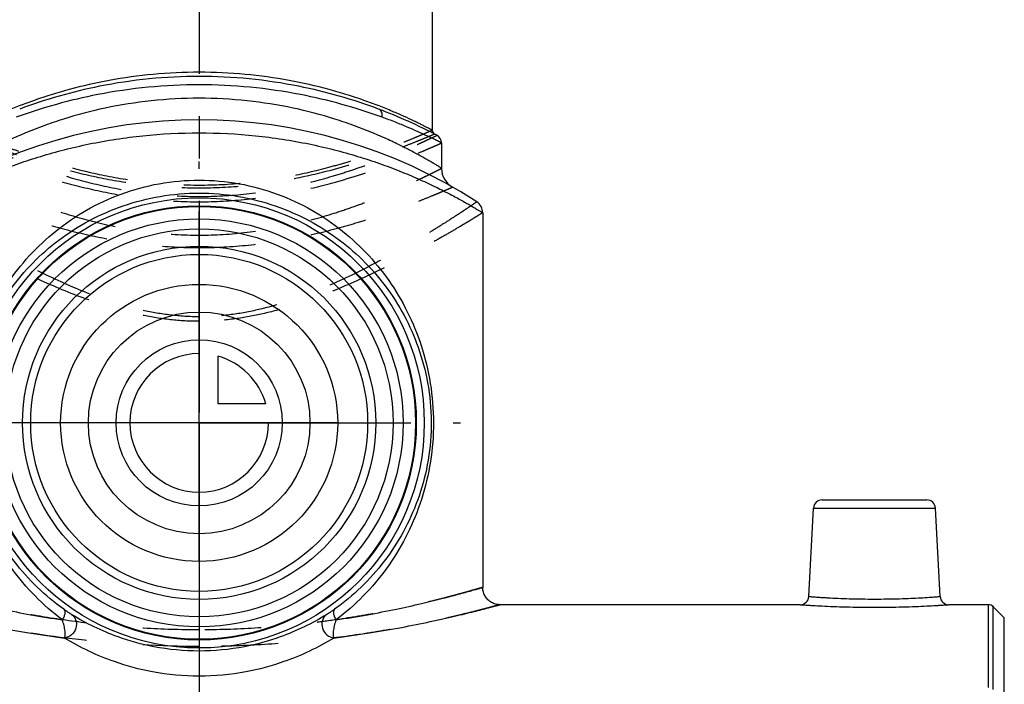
# Model space of a CAD drawing. Header units: millimetres. Extents: x 0 to 1000, y 0 to 1000.
# Tile 6 of 7: x 479 to 593, y 462 to 538. Entities that reach past the tile are written whole.
import ezdxf

# ---------------------------------------------------------------- set-up
doc = ezdxf.new("R2010")
doc.units = ezdxf.units.MM
doc.header["$LTSCALE"] = 65.185185
doc.linetypes.add('CENTER', pattern=[0.6, 0.375, -0.075, 0.075, -0.075])
doc.linetypes.add('HIDDEN', pattern=[0.2, 0.1, -0.1])
for name, color, linetype in [('ACHSEN_S', 7, 'CONTINUOUS'), ('FASEN', 7, 'CONTINUOUS'), ('FLAECHEN', 7, 'CONTINUOUS'), ('KOERPER', 7, 'CONTINUOUS'), ('KONST.EL_MIT_GEO', 7, 'CONTINUOUS'), ('KURVEN', 7, 'CONTINUOUS')]:
    doc.layers.add(name, color=color, linetype=linetype)

msp = doc.modelspace()

# ---------------------------------------------------------------- linework, layer by layer
at = {"layer": 'ACHSEN_S', "color": 40, "linetype": 'CENTER'}
msp.add_line((500, 673.8), (500, 326.98), dxfattribs=at)
at = {"layer": 'FASEN', "color": 7, "linetype": 'Continuous'}
for p, q in [((593, 469.2), (591.73, 470.47)), ((593, 459.74), (593, 469.2))]:
    msp.add_line(p, q, dxfattribs=at)
for radius in [25, 23.56]:
    msp.add_circle((500, 491.7), radius, dxfattribs=at)
at = {"layer": 'FLAECHEN', "color": 7, "linetype": 'Continuous'}
for p, q in [((528, 524.03), (528, 521.1)), ((532.75, 515.97), (532.75, 472.7))]:
    msp.add_line(p, q, dxfattribs=at)
msp.add_circle((500, 491.7), 19.46, dxfattribs=at)
at = {"layer": 'KOERPER', "color": 40, "linetype": 'CENTER'}
for q in [(500, 521.89), (469.81, 491.7), (500, 461.51), (530.19, 491.7)]:
    msp.add_line((500, 491.7), q, dxfattribs=at)
at = {"layer": 'KOERPER', "color": 7, "linetype": 'Continuous'}
for p, q in [((569.42, 470.7), (534.75, 470.7)), ((591.17, 470.7), (586.58, 470.7))]:
    msp.add_line(p, q, dxfattribs=at)
for radius in [26, 25.08]:
    msp.add_circle((500, 491.7), radius, dxfattribs=at)
at = {"layer": 'KONST.EL_MIT_GEO', "color": 7, "linetype": 'Continuous'}
for p, q in [((526.9, 588.7), (526.9, 525.52)), ((571.95, 482.8), (584.05, 482.8)), ((570.42, 471.65), (570.95, 481.85)), ((570.95, 481.85), (585.05, 481.85)), ((585.58, 471.65), (585.05, 481.85)), ((591.17, 461.12), (591.17, 470.7)), ((591.73, 460.91), (591.73, 470.47))]:
    msp.add_line(p, q, dxfattribs=at)
msp.add_lwpolyline([(534.75, 470.7), (534.72, 470.7), (534.59, 470.71), (534.47, 470.72), (534.34, 470.74), (534.22, 470.77), (534.1, 470.81), (533.98, 470.85), (533.87, 470.91), (533.75, 470.97), (533.65, 471.03), (533.54, 471.1), (533.45, 471.18), (533.35, 471.27), (533.26, 471.36), (533.18, 471.46), (533.11, 471.56), (533.04, 471.67), (532.98, 471.78), (532.92, 471.89), (532.87, 472.01), (532.83, 472.13), (532.8, 472.25), (532.78, 472.37), (532.76, 472.5), (532.75, 472.62), (532.75, 472.7)], dxfattribs=at)
for radius in [22.4, 20.4]:
    msp.add_circle((500, 491.7), radius, dxfattribs=at)
for centre, radius, start, end in [((500, 472.7), 59, 62.2563, 69.4288), ((500, 467.7), 59, 57.0793, 122.9207), ((527.4, 525.52), 0.5, 180.0003, 242.5808), ((527, 524.03), 1, 359.9998, 62.2559), ((530.5, 521.1), 2.5, 180, 240.2686), ((531.25, 515.97), 1.5, 0, 57.0792), ((571.95, 481.8), 1, 90, 177), ((584.05, 481.8), 1, 3, 90), ((569.42, 471.7), 1, 269.9992, 357.0001), ((586.58, 471.7), 1, 182.9999, 270.0008), ((591.17, 469.9), 0.8, 45, 90)]:
    msp.add_arc(centre, radius, start, end, dxfattribs=at)
for points, knots in [([(526.9, 525.52), (526.9, 525.52), (526.88, 525.52), (526.86, 525.54), (526.82, 525.56), (526.76, 525.59), (526.69, 525.63), (526.55, 525.7), (526.35, 525.8), (526.05, 525.95), (525.7, 526.14), (525.28, 526.34), (524.6, 526.67), (523.62, 527.13), (522.27, 527.71), (520.72, 528.34), (518.98, 528.98), (517.06, 529.62), (514.2, 530.45), (510.28, 531.34), (505.26, 532.04), (500, 532.28), (494.74, 532.04), (489.72, 531.34), (485.8, 530.45), (482.94, 529.62), (481.02, 528.98), (479.28, 528.34), (477.73, 527.71), (476.38, 527.13), (475.4, 526.67), (474.72, 526.34), (474.3, 526.14), (473.95, 525.95), (473.65, 525.8), (473.45, 525.7), (473.31, 525.63), (473.24, 525.59), (473.18, 525.56), (473.14, 525.54), (473.12, 525.52), (473.1, 525.52), (473.1, 525.52)], [0, 0, 0, 0, 0.000169, 0.000675, 0.001518, 0.002694, 0.004204, 0.006045, 0.010701, 0.016634, 0.023805, 0.032172, 0.04169, 0.063987, 0.090309, 0.120285, 0.153567, 0.189828, 0.228763, 0.313411, 0.404881, 0.5, 0.59512, 0.686589, 0.771237, 0.810172, 0.846433, 0.879715, 0.909691, 0.936013, 0.95831, 0.967828, 0.976195, 0.983366, 0.989299, 0.993955, 0.995796, 0.997306, 0.998482, 0.999325, 0.999831, 1, 1, 1, 1]), ([(500, 531.72), (496.14, 531.72), (489.07, 531.01), (482.26, 529.06), (479.27, 527.94)], [0, 0, 0, 0, 0.546968, 1, 1, 1, 1]), ([(520.73, 527.94), (517.74, 529.06), (510.93, 531.01), (503.86, 531.72), (500, 531.72)], [0, 0, 0, 0, 0.453032, 1, 1, 1, 1]), ([(500, 530.75), (496.08, 530.75), (488.88, 530.05), (481.93, 528.11), (478.87, 527)], [0, 0, 0, 0, 0.546145, 1, 1, 1, 1]), ([(521.13, 527), (518.07, 528.11), (511.12, 530.05), (503.92, 530.75), (500, 530.75)], [0, 0, 0, 0, 0.453855, 1, 1, 1, 1]), ([(500, 529.2), (498.14, 529.2), (494.5, 529), (489.26, 528.16), (485.18, 527.09), (482.22, 526.09), (480.23, 525.32), (478.42, 524.54), (476.82, 523.79), (475.61, 523.17), (474.76, 522.71), (474.2, 522.4), (473.7, 522.12), (473.26, 521.87), (472.89, 521.65), (472.58, 521.46), (472.36, 521.33), (472.22, 521.24), (472.15, 521.19), (472.09, 521.16), (472.04, 521.13), (472.02, 521.11), (472, 521.11), (472, 521.1)], [0, 0, 0, 0, 0.188745, 0.370246, 0.538415, 0.615964, 0.688389, 0.755109, 0.815481, 0.868781, 0.892529, 0.914196, 0.933673, 0.950845, 0.965604, 0.977844, 0.987473, 0.991283, 0.994412, 0.996852, 0.9986, 0.99965, 1, 1, 1, 1]), ([(528, 521.1), (528, 521.11), (527.98, 521.11), (527.96, 521.13), (527.91, 521.16), (527.85, 521.19), (527.78, 521.24), (527.64, 521.33), (527.42, 521.46), (527.11, 521.65), (526.74, 521.87), (526.3, 522.12), (525.8, 522.4), (525.24, 522.71), (524.39, 523.17), (523.18, 523.79), (521.58, 524.54), (519.77, 525.32), (517.78, 526.09), (514.82, 527.09), (510.74, 528.16), (505.5, 529), (501.86, 529.2), (500, 529.2)], [0, 0, 0, 0, 0.00035, 0.0014, 0.003148, 0.005588, 0.008717, 0.012527, 0.022156, 0.034396, 0.049155, 0.066327, 0.085804, 0.107471, 0.131219, 0.184519, 0.244891, 0.311611, 0.384036, 0.461585, 0.629754, 0.811255, 1, 1, 1, 1]), ([(521.13, 527), (521.15, 527.1), (521.16, 527.31), (521.09, 527.59), (520.95, 527.81), (520.81, 527.91), (520.73, 527.94)], [0, 0, 0, 0, 0.283377, 0.544674, 0.780928, 1, 1, 1, 1]), ([(528, 524.03), (528, 524.03), (527.99, 524.04), (527.97, 524.05), (527.93, 524.07), (527.88, 524.09), (527.82, 524.13), (527.7, 524.18), (527.52, 524.27), (527.27, 524.4), (526.96, 524.55), (526.6, 524.72), (526.01, 525), (525.15, 525.39), (523.98, 525.9), (522.62, 526.45), (521.65, 526.82), (521.13, 527)], [0, 0, 0, 0, 0.001079, 0.004309, 0.009684, 0.017196, 0.026841, 0.038601, 0.068398, 0.10643, 0.152502, 0.206389, 0.267848, 0.412429, 0.584072, 0.780636, 1, 1, 1, 1]), ([(467.25, 515.97), (467.25, 515.97), (467.26, 515.97), (467.27, 515.98), (467.3, 516), (467.35, 516.03), (467.42, 516.07), (467.51, 516.13), (467.67, 516.23), (467.93, 516.38), (468.29, 516.59), (468.72, 516.85), (469.23, 517.14), (469.82, 517.47), (470.47, 517.83), (471.47, 518.35), (472.88, 519.06), (474.76, 519.93), (476.87, 520.81), (479.2, 521.69), (481.74, 522.52), (484.46, 523.28), (488.37, 524.18), (493.57, 524.98), (497.83, 525.2), (500, 525.2)], [0, 0, 0, 0, 0.00035, 0.000787, 0.001398, 0.003142, 0.005578, 0.008701, 0.012503, 0.022113, 0.034329, 0.049056, 0.066191, 0.085625, 0.107246, 0.130944, 0.184141, 0.244421, 0.311073, 0.383464, 0.461017, 0.543172, 0.629345, 0.811042, 1, 1, 1, 1]), ([(500, 525.2), (502.17, 525.2), (506.43, 524.98), (511.63, 524.18), (515.54, 523.28), (518.26, 522.52), (520.8, 521.69), (523.13, 520.81), (525.24, 519.93), (527.12, 519.06), (528.53, 518.35), (529.53, 517.83), (530.18, 517.47), (530.77, 517.14), (531.28, 516.85), (531.71, 516.59), (532.07, 516.38), (532.33, 516.23), (532.49, 516.13), (532.58, 516.07), (532.65, 516.03), (532.7, 516), (532.73, 515.98), (532.74, 515.97), (532.75, 515.97), (532.75, 515.97)], [0, 0, 0, 0, 0.188958, 0.370656, 0.456829, 0.538983, 0.616536, 0.688927, 0.755579, 0.815859, 0.869056, 0.892754, 0.914375, 0.933809, 0.950944, 0.965671, 0.977887, 0.987497, 0.991299, 0.994422, 0.996858, 0.998602, 0.999213, 0.99965, 1, 1, 1, 1]), ([(484.21, 468.95), (483.08, 469.79), (480.98, 471.63), (477.38, 475.9), (474.02, 482.37), (472.47, 491.18), (473.71, 500.05), (476.85, 506.66), (480.31, 511.06), (483.39, 513.95), (486.95, 516.39), (490.98, 518.26), (495.38, 519.46), (498.45, 519.74), (500, 519.74)], [0, 0, 0, 0, 0.060622, 0.120333, 0.240862, 0.370325, 0.500839, 0.622032, 0.681664, 0.742001, 0.803822, 0.867567, 0.933187, 1, 1, 1, 1]), ([(500, 519.74), (501.55, 519.74), (504.62, 519.46), (509.02, 518.26), (513.05, 516.39), (516.61, 513.95), (519.69, 511.06), (523.15, 506.66), (526.29, 500.05), (527.53, 491.18), (525.98, 482.37), (522.62, 475.9), (519.02, 471.63), (516.92, 469.79), (515.79, 468.95)], [0, 0, 0, 0, 0.066813, 0.132433, 0.196178, 0.257999, 0.318336, 0.377968, 0.499162, 0.629675, 0.759138, 0.879667, 0.939378, 1, 1, 1, 1]), ([(484.37, 470.17), (482.2, 471.71), (478.3, 475.48), (475.01, 481.5), (473.52, 486.9), (473.08, 491.3), (473.39, 495.74), (474.73, 501.21), (477.86, 507.33), (482.64, 512.2), (487.26, 515.16), (491.21, 516.89), (495.5, 517.99), (498.49, 518.24), (500, 518.24)], [0, 0, 0, 0, 0.119423, 0.239048, 0.302637, 0.36949, 0.436708, 0.500925, 0.621087, 0.740158, 0.802093, 0.866226, 0.932455, 1, 1, 1, 1]), ([(500, 518.24), (501.51, 518.24), (504.5, 517.99), (508.79, 516.89), (512.74, 515.16), (517.36, 512.2), (522.14, 507.33), (525.27, 501.21), (526.61, 495.74), (526.92, 491.3), (526.48, 486.9), (524.99, 481.5), (521.7, 475.48), (517.8, 471.71), (515.63, 470.17)], [0, 0, 0, 0, 0.067545, 0.133774, 0.197907, 0.259842, 0.378914, 0.499076, 0.563292, 0.630511, 0.697363, 0.760951, 0.880577, 1, 1, 1, 1]), ([(467.25, 472.7), (467.25, 472.7), (467.28, 472.69), (467.29, 472.69), (467.35, 472.67), (467.43, 472.65), (467.56, 472.61), (467.72, 472.56), (467.92, 472.5), (468.16, 472.44), (468.55, 472.33), (469.12, 472.16), (469.91, 471.95), (470.83, 471.7), (471.88, 471.43), (473.05, 471.13), (474.84, 470.71), (477.35, 470.15), (480.65, 469.51), (482.98, 469.13), (484.21, 468.95)], [0, 0, 0, 0, 0.001108, 0.002493, 0.00443, 0.009958, 0.017686, 0.027598, 0.039677, 0.053904, 0.070254, 0.109213, 0.156307, 0.21125, 0.273721, 0.343377, 0.419854, 0.591743, 0.786234, 1, 1, 1, 1]), ([(515.79, 468.95), (517.02, 469.13), (519.35, 469.51), (522.65, 470.15), (525.55, 470.79), (527.69, 471.32), (529.17, 471.7), (530.09, 471.95), (530.88, 472.16), (531.53, 472.35), (531.98, 472.48), (532.28, 472.56), (532.44, 472.61), (532.57, 472.65), (532.66, 472.67), (532.72, 472.69), (532.74, 472.7), (532.75, 472.7)], [0, 0, 0, 0, 0.213771, 0.408267, 0.580161, 0.726291, 0.788759, 0.843698, 0.89079, 0.929748, 0.960323, 0.972403, 0.982314, 0.990041, 0.995571, 0.998892, 1, 1, 1, 1]), ([(570.42, 471.65), (570.43, 471.64), (570.46, 471.65), (570.5, 471.64), (570.6, 471.63), (570.76, 471.62), (571.01, 471.6), (571.33, 471.58), (571.71, 471.55), (572.15, 471.53), (572.85, 471.49), (573.84, 471.44), (575.13, 471.39), (576.54, 471.36), (578, 471.35), (579.46, 471.36), (580.87, 471.39), (582.16, 471.44), (583.3, 471.49), (584.12, 471.54), (584.67, 471.58), (584.99, 471.6), (585.24, 471.62), (585.4, 471.63), (585.5, 471.64), (585.54, 471.65), (585.57, 471.64), (585.58, 471.65)], [0, 0, 0, 0, 0.00241, 0.005415, 0.009614, 0.021541, 0.038077, 0.059059, 0.084282, 0.113505, 0.146444, 0.222184, 0.308611, 0.40242, 0.5, 0.597581, 0.69139, 0.777817, 0.853556, 0.915718, 0.940941, 0.961923, 0.978459, 0.990386, 0.994585, 0.99759, 1, 1, 1, 1]), ([(465.25, 470.7), (465.25, 470.7), (465.26, 470.69), (465.27, 470.7), (465.3, 470.69), (465.34, 470.68), (465.39, 470.66), (465.47, 470.64), (465.6, 470.6), (465.79, 470.55), (466.02, 470.49), (466.3, 470.42), (466.61, 470.34), (466.96, 470.24), (467.51, 470.1), (468.3, 469.9), (469.35, 469.64), (470.54, 469.36), (471.88, 469.05), (473.34, 468.73), (474.93, 468.4), (477.27, 467.95), (480.45, 467.4), (483.07, 467.03), (484.44, 466.85)], [0, 0, 0, 0, 0.000281, 0.001123, 0.002528, 0.004493, 0.007019, 0.010103, 0.01794, 0.02799, 0.040233, 0.054646, 0.071203, 0.089871, 0.110618, 0.1582, 0.213624, 0.276531, 0.346539, 0.423242, 0.506224, 0.595057, 0.788512, 1, 1, 1, 1]), ([(484.37, 470.17), (484.49, 470.07), (484.51, 469.72), (484.39, 469.33), (484.28, 469.08), (484.21, 468.95)], [0, 0, 0, 0, 0.371179, 0.659168, 1, 1, 1, 1]), ([(485.27, 469.56), (485.13, 469.64), (484.83, 469.84), (484.53, 470.05), (484.37, 470.17)], [0, 0, 0, 0, 0.434984, 1, 1, 1, 1]), ([(515.63, 470.17), (515.47, 470.05), (515.17, 469.84), (514.87, 469.64), (514.73, 469.56)], [0, 0, 0, 0, 0.565016, 1, 1, 1, 1]), ([(515.63, 470.17), (515.51, 470.07), (515.49, 469.72), (515.61, 469.33), (515.72, 469.08), (515.79, 468.95)], [0, 0, 0, 0, 0.371183, 0.659169, 1, 1, 1, 1]), ([(515.56, 466.85), (516.93, 467.03), (519.55, 467.4), (523.26, 468.04), (526.09, 468.61), (528.12, 469.05), (529.46, 469.36), (530.65, 469.64), (531.7, 469.9), (532.6, 470.13), (533.35, 470.32), (533.87, 470.46), (534.21, 470.55), (534.4, 470.6), (534.55, 470.64), (534.65, 470.68), (534.71, 470.69), (534.74, 470.7), (534.75, 470.7)], [0, 0, 0, 0, 0.211488, 0.404949, 0.576766, 0.65347, 0.723476, 0.786381, 0.841802, 0.88938, 0.928795, 0.959764, 0.972007, 0.982057, 0.989895, 0.995504, 0.998875, 1, 1, 1, 1]), ([(569.42, 470.7), (569.43, 470.7), (569.49, 470.69), (569.61, 470.69), (569.82, 470.67), (570.1, 470.66), (570.46, 470.63), (571.08, 470.6), (572.02, 470.55), (573.3, 470.49), (575.32, 470.43), (578, 470.39), (580.68, 470.43), (582.7, 470.49), (583.98, 470.55), (584.92, 470.6), (585.54, 470.63), (585.9, 470.66), (586.18, 470.67), (586.39, 470.69), (586.51, 470.69), (586.57, 470.7), (586.58, 470.7)], [0, 0, 0, 0, 0.002428, 0.009686, 0.021698, 0.038341, 0.059441, 0.084784, 0.14714, 0.222945, 0.309264, 0.5, 0.690737, 0.777055, 0.85286, 0.915216, 0.940559, 0.96166, 0.978302, 0.990314, 0.997572, 1, 1, 1, 1]), ([(484.44, 466.85), (484.47, 466.89), (484.51, 466.99), (484.54, 467.26), (484.51, 467.69), (484.4, 468.29), (484.28, 468.72), (484.21, 468.95)], [0, 0, 0, 0, 0.063077, 0.147201, 0.37545, 0.667223, 1, 1, 1, 1]), ([(485.27, 469.56), (485.39, 469.48), (485.59, 469.28), (485.86, 468.74), (485.84, 467.95), (485.32, 467.15), (484.73, 466.88), (484.44, 466.86)], [0, 0, 0, 0, 0.118477, 0.239687, 0.491034, 0.750257, 1, 1, 1, 1]), ([(500, 465.35), (498.25, 465.35), (495.06, 465.65), (490.06, 467.02), (486.96, 468.52), (485.27, 469.56)], [0, 0, 0, 0, 0.33903, 0.616464, 1, 1, 1, 1]), ([(514.73, 469.56), (513.04, 468.52), (509.94, 467.02), (504.94, 465.65), (501.75, 465.35), (500, 465.35)], [0, 0, 0, 0, 0.383536, 0.66097, 1, 1, 1, 1]), ([(514.73, 469.56), (514.61, 469.48), (514.41, 469.28), (514.14, 468.74), (514.16, 467.95), (514.68, 467.15), (515.27, 466.88), (515.56, 466.86)], [0, 0, 0, 0, 0.118477, 0.239688, 0.491034, 0.750254, 1, 1, 1, 1]), ([(515.79, 468.95), (515.72, 468.72), (515.6, 468.29), (515.49, 467.69), (515.46, 467.26), (515.49, 466.99), (515.53, 466.89), (515.56, 466.85)], [0, 0, 0, 0, 0.332776, 0.62455, 0.852799, 0.936922, 1, 1, 1, 1]), ([(500, 462.45), (498.19, 462.45), (494.86, 462.76), (489.58, 464.17), (486.26, 465.75), (484.44, 466.85)], [0, 0, 0, 0, 0.331419, 0.609182, 1, 1, 1, 1]), ([(515.56, 466.85), (513.74, 465.75), (510.42, 464.17), (505.14, 462.76), (501.81, 462.45), (500, 462.45)], [0, 0, 0, 0, 0.390818, 0.668581, 1, 1, 1, 1])]:
    msp.add_open_spline(points, degree=3, knots=knots, dxfattribs=at)
at = {"layer": 'KONST.EL_MIT_GEO', "color": 8, "linetype": 'HIDDEN'}
for points, knots in [([(473.1, 525.52), (473.1, 525.51), (473.12, 525.51), (473.14, 525.5), (473.18, 525.48), (473.24, 525.45), (473.31, 525.42), (473.45, 525.36), (473.65, 525.27), (473.95, 525.14), (474.3, 524.99), (474.72, 524.81), (475.4, 524.52), (476.39, 524.12), (477.74, 523.59), (479.29, 523.02), (481.04, 522.41), (482.97, 521.8), (485.83, 520.99), (489.74, 520.08), (494.75, 519.34), (500, 519.08), (505.25, 519.34), (510.26, 520.08), (514.17, 520.99), (517.03, 521.8), (518.96, 522.41), (520.71, 523.02), (522.26, 523.59), (523.61, 524.12), (524.6, 524.52), (525.28, 524.81), (525.7, 524.99), (526.05, 525.14), (526.35, 525.27), (526.55, 525.36), (526.69, 525.42), (526.76, 525.45), (526.82, 525.48), (526.86, 525.5), (526.88, 525.51), (526.9, 525.51), (526.9, 525.52)], [0, 0, 0, 0, 0.000164, 0.000655, 0.001473, 0.002616, 0.004083, 0.005872, 0.010406, 0.016194, 0.023208, 0.031415, 0.040776, 0.062799, 0.088936, 0.118832, 0.152135, 0.188501, 0.227596, 0.312637, 0.404499, 0.5, 0.595501, 0.687363, 0.772404, 0.811499, 0.847865, 0.881168, 0.911064, 0.937201, 0.959224, 0.968585, 0.976792, 0.983806, 0.989594, 0.994128, 0.995917, 0.997384, 0.998527, 0.999345, 0.999836, 1, 1, 1, 1]), ([(472.53, 524.92), (472.55, 524.91), (472.57, 524.9), (472.62, 524.88), (472.7, 524.83), (472.86, 524.76), (473.09, 524.65), (473.39, 524.51), (473.75, 524.34), (474.17, 524.14), (474.86, 523.83), (475.86, 523.39), (477.23, 522.81), (478.8, 522.17), (480.58, 521.51), (482.54, 520.83), (485.46, 519.91), (489.45, 518.89), (494.59, 518.05), (498.17, 517.85), (500, 517.85)], [0, 0, 0, 0, 0.001305, 0.002932, 0.005208, 0.011694, 0.020725, 0.032258, 0.046235, 0.062593, 0.081258, 0.125187, 0.177351, 0.237047, 0.303574, 0.37625, 0.454412, 0.62455, 0.808542, 1, 1, 1, 1]), ([(472.83, 525.07), (472.83, 525.07), (472.84, 525.06), (472.87, 525.06), (472.91, 525.04), (473, 525), (473.16, 524.93), (473.39, 524.83), (473.69, 524.71), (474.05, 524.55), (474.48, 524.38), (475.17, 524.1), (476.17, 523.7), (477.54, 523.18), (479.11, 522.62), (480.88, 522.03), (482.83, 521.43), (485.72, 520.63), (489.67, 519.74), (494.71, 519.02), (500, 518.76), (505.29, 519.02), (510.33, 519.74), (514.28, 520.63), (517.17, 521.43), (519.12, 522.03), (520.89, 522.62), (522.46, 523.18), (523.83, 523.7), (524.83, 524.1), (525.52, 524.38), (525.95, 524.55), (526.31, 524.71), (526.61, 524.83), (526.84, 524.93), (527, 525), (527.09, 525.04), (527.13, 525.06), (527.16, 525.06), (527.17, 525.07), (527.17, 525.07)], [0, 0, 0, 0, 0.000165, 0.000657, 0.001477, 0.002624, 0.00589, 0.010438, 0.016244, 0.023278, 0.031506, 0.04089, 0.062961, 0.089144, 0.119081, 0.152416, 0.188802, 0.227903, 0.312906, 0.40466, 0.5, 0.595341, 0.687094, 0.772097, 0.811198, 0.847584, 0.880919, 0.910856, 0.93704, 0.959111, 0.968495, 0.976722, 0.983756, 0.989562, 0.99411, 0.997376, 0.998523, 0.999343, 0.999835, 1, 1, 1, 1]), ([(500, 517.85), (501.83, 517.85), (505.41, 518.05), (510.55, 518.89), (514.54, 519.91), (517.46, 520.83), (519.42, 521.51), (521.2, 522.17), (522.77, 522.81), (524.14, 523.39), (525.14, 523.83), (525.83, 524.14), (526.25, 524.34), (526.61, 524.51), (526.91, 524.65), (527.14, 524.76), (527.3, 524.83), (527.38, 524.88), (527.43, 524.9), (527.45, 524.91), (527.47, 524.92)], [0, 0, 0, 0, 0.191458, 0.37545, 0.545588, 0.62375, 0.696426, 0.762953, 0.822649, 0.874813, 0.918742, 0.937407, 0.953765, 0.967742, 0.979275, 0.988306, 0.994792, 0.997068, 0.998695, 1, 1, 1, 1]), ([(472, 524.03), (472, 524.03), (472.02, 524.03), (472.04, 524.01), (472.08, 523.99), (472.14, 523.97), (472.22, 523.93), (472.36, 523.87), (472.57, 523.77), (472.88, 523.64), (473.25, 523.48), (473.69, 523.29), (474.4, 522.99), (475.43, 522.56), (476.83, 522), (478.45, 521.39), (480.27, 520.74), (482.27, 520.09), (485.25, 519.22), (489.32, 518.24), (494.53, 517.44), (498.15, 517.24), (500, 517.24)], [0, 0, 0, 0, 0.000329, 0.001313, 0.002951, 0.005241, 0.008181, 0.011766, 0.020851, 0.03245, 0.046503, 0.062944, 0.081696, 0.125809, 0.17815, 0.238003, 0.304654, 0.37741, 0.455599, 0.6256, 0.809172, 1, 1, 1, 1]), ([(500, 517.24), (501.85, 517.24), (505.47, 517.44), (510.68, 518.24), (514.75, 519.22), (517.73, 520.09), (519.73, 520.74), (521.55, 521.39), (523.17, 522), (524.57, 522.56), (525.6, 522.99), (526.31, 523.29), (526.75, 523.48), (527.12, 523.64), (527.43, 523.77), (527.64, 523.87), (527.78, 523.93), (527.86, 523.97), (527.92, 523.99), (527.96, 524.01), (527.98, 524.03), (528, 524.03), (528, 524.03)], [0, 0, 0, 0, 0.190828, 0.3744, 0.544401, 0.62259, 0.695346, 0.761997, 0.82185, 0.874191, 0.918304, 0.937056, 0.953497, 0.96755, 0.979149, 0.988234, 0.991819, 0.994759, 0.997049, 0.998687, 0.999671, 1, 1, 1, 1]), ([(472, 521.1), (472, 521.1), (472.02, 521.1), (472.04, 521.08), (472.08, 521.06), (472.15, 521.03), (472.22, 520.99), (472.36, 520.92), (472.58, 520.81), (472.89, 520.65), (473.26, 520.47), (473.7, 520.25), (474.41, 519.91), (475.44, 519.42), (476.84, 518.78), (478.46, 518.09), (480.27, 517.36), (482.26, 516.63), (485.23, 515.63), (489.29, 514.52), (494.51, 513.61), (498.15, 513.38), (500, 513.38)], [0, 0, 0, 0, 0.000336, 0.001343, 0.003019, 0.005361, 0.008367, 0.012031, 0.02131, 0.033142, 0.04746, 0.064184, 0.08323, 0.127912, 0.180741, 0.240945, 0.307777, 0.380533, 0.458552, 0.627796, 0.810304, 1, 1, 1, 1]), ([(500, 513.38), (501.85, 513.38), (505.49, 513.61), (510.71, 514.52), (514.77, 515.63), (517.74, 516.63), (519.73, 517.36), (521.54, 518.09), (523.16, 518.78), (524.56, 519.42), (525.59, 519.91), (526.3, 520.25), (526.74, 520.47), (527.11, 520.65), (527.42, 520.81), (527.64, 520.92), (527.78, 520.99), (527.85, 521.03), (527.92, 521.06), (527.96, 521.08), (527.98, 521.1), (528, 521.1), (528, 521.1)], [0, 0, 0, 0, 0.189696, 0.372204, 0.541448, 0.619467, 0.692223, 0.759055, 0.819259, 0.872088, 0.91677, 0.935815, 0.95254, 0.966858, 0.97869, 0.987969, 0.991633, 0.994639, 0.996981, 0.998657, 0.999664, 1, 1, 1, 1]), ([(470.74, 518.93), (470.74, 518.93), (470.76, 518.92), (470.78, 518.92), (470.83, 518.89), (470.9, 518.87), (470.98, 518.83), (471.13, 518.76), (471.36, 518.66), (471.7, 518.52), (472.1, 518.35), (472.57, 518.15), (473.33, 517.84), (474.43, 517.39), (475.93, 516.81), (477.64, 516.18), (479.55, 515.52), (481.65, 514.85), (484.76, 513.96), (488.97, 512.96), (494.36, 512.14), (498.1, 511.94), (500, 511.94)], [0, 0, 0, 0, 0.000341, 0.001363, 0.003062, 0.005438, 0.008487, 0.012202, 0.021605, 0.03359, 0.04808, 0.064993, 0.084235, 0.129316, 0.18252, 0.243045, 0.310123, 0.383031, 0.46109, 0.630026, 0.81164, 1, 1, 1, 1]), ([(500, 511.94), (501.9, 511.94), (505.64, 512.14), (511.03, 512.96), (515.24, 513.96), (518.35, 514.85), (520.45, 515.52), (522.36, 516.18), (524.07, 516.81), (525.57, 517.39), (526.67, 517.84), (527.43, 518.15), (527.9, 518.35), (528.3, 518.52), (528.64, 518.66), (528.87, 518.76), (529.02, 518.83), (529.1, 518.87), (529.17, 518.89), (529.22, 518.92), (529.24, 518.92), (529.26, 518.93), (529.26, 518.93)], [0, 0, 0, 0, 0.18836, 0.369974, 0.53891, 0.616969, 0.689877, 0.756955, 0.81748, 0.870684, 0.915765, 0.935007, 0.95192, 0.96641, 0.978395, 0.987798, 0.991513, 0.994562, 0.996938, 0.998637, 0.999659, 1, 1, 1, 1]), ([(500, 503.95), (498.9, 503.95), (496.71, 504.09), (492.47, 504.83), (487.53, 506.41), (482.98, 508.44), (479.64, 510.14), (477.39, 511.36), (475.34, 512.53), (473.5, 513.63), (471.89, 514.62), (470.71, 515.38), (469.9, 515.91), (469.39, 516.24), (468.96, 516.53), (468.6, 516.77), (468.35, 516.94), (468.19, 517.05), (468.1, 517.11), (468.03, 517.16), (467.98, 517.19), (467.95, 517.21), (467.94, 517.23), (467.93, 517.23)], [0, 0, 0, 0, 0.093863, 0.186767, 0.366488, 0.53426, 0.61219, 0.685281, 0.752812, 0.813996, 0.867982, 0.913878, 0.933509, 0.950785, 0.965601, 0.977866, 0.987496, 0.991302, 0.994426, 0.996861, 0.998603, 0.99965, 1, 1, 1, 1]), ([(532.07, 517.23), (532.06, 517.23), (532.05, 517.21), (532.02, 517.19), (531.97, 517.16), (531.9, 517.11), (531.81, 517.05), (531.65, 516.94), (531.4, 516.77), (531.04, 516.53), (530.61, 516.24), (530.1, 515.91), (529.29, 515.38), (528.11, 514.62), (526.5, 513.63), (524.66, 512.53), (522.61, 511.36), (520.36, 510.14), (517.02, 508.44), (512.47, 506.41), (507.53, 504.83), (503.29, 504.09), (501.1, 503.95), (500, 503.95)], [0, 0, 0, 0, 0.00035, 0.001397, 0.003139, 0.005574, 0.008698, 0.012504, 0.022134, 0.034399, 0.049215, 0.066491, 0.086122, 0.132018, 0.186004, 0.247188, 0.314719, 0.38781, 0.46574, 0.633512, 0.813234, 0.906137, 1, 1, 1, 1]), ([(500, 503.43), (498.89, 503.43), (496.69, 503.56), (493.44, 504.08), (490.32, 504.87), (486.41, 506.14), (482.75, 507.65), (479.34, 509.25), (477.03, 510.41), (474.91, 511.52), (473.02, 512.56), (471.36, 513.5), (470.14, 514.22), (469.29, 514.72), (468.77, 515.04), (468.32, 515.31), (467.95, 515.54), (467.69, 515.7), (467.52, 515.8), (467.43, 515.86), (467.35, 515.9), (467.3, 515.94), (467.27, 515.96), (467.25, 515.96), (467.25, 515.97)], [0, 0, 0, 0, 0.093642, 0.186363, 0.277371, 0.365996, 0.53371, 0.611641, 0.684749, 0.752315, 0.813552, 0.867611, 0.913597, 0.933277, 0.950602, 0.965467, 0.977775, 0.987443, 0.991264, 0.994401, 0.996847, 0.998597, 0.999649, 1, 1, 1, 1]), ([(532.75, 515.97), (532.75, 515.96), (532.73, 515.96), (532.7, 515.94), (532.65, 515.9), (532.57, 515.86), (532.48, 515.8), (532.31, 515.7), (532.05, 515.54), (531.68, 515.31), (531.23, 515.04), (530.71, 514.72), (529.86, 514.22), (528.64, 513.5), (526.98, 512.56), (525.09, 511.52), (522.97, 510.41), (520.66, 509.25), (517.25, 507.65), (513.59, 506.14), (509.68, 504.87), (506.56, 504.08), (503.31, 503.56), (501.11, 503.43), (500, 503.43)], [0, 0, 0, 0, 0.000351, 0.001403, 0.003153, 0.005599, 0.008736, 0.012557, 0.022225, 0.034533, 0.049398, 0.066723, 0.086403, 0.132389, 0.186448, 0.247685, 0.315251, 0.388359, 0.466291, 0.634004, 0.722629, 0.813637, 0.906358, 1, 1, 1, 1]), ([(500, 467.79), (497.86, 467.79), (493.66, 467.92), (487.58, 468.46), (482.8, 469.14), (479.28, 469.77), (476.92, 470.25), (474.77, 470.72), (472.87, 471.18), (471.23, 471.59), (470.03, 471.92), (469.2, 472.14), (468.7, 472.28), (468.27, 472.41), (467.91, 472.51), (467.63, 472.59), (467.45, 472.64), (467.35, 472.67), (467.3, 472.69), (467.27, 472.7), (467.25, 472.7), (467.25, 472.7)], [0, 0, 0, 0, 0.193296, 0.379175, 0.550784, 0.629306, 0.702012, 0.76822, 0.827274, 0.878544, 0.921442, 0.939582, 0.955435, 0.968946, 0.98007, 0.988764, 0.994998, 0.997185, 0.998748, 0.999687, 1, 1, 1, 1]), ([(532.75, 472.7), (532.75, 472.7), (532.72, 472.69), (532.71, 472.69), (532.65, 472.67), (532.58, 472.65), (532.49, 472.62), (532.34, 472.58), (532.09, 472.51), (531.73, 472.41), (531.3, 472.28), (530.8, 472.14), (529.97, 471.92), (528.77, 471.59), (527.13, 471.18), (525.23, 470.72), (523.09, 470.25), (520.72, 469.77), (518.16, 469.31), (515.43, 468.89), (511.5, 468.38), (506.34, 467.92), (502.14, 467.79), (500, 467.79)], [0, 0, 0, 0, 0.000313, 0.001251, 0.002815, 0.005001, 0.007808, 0.011235, 0.019929, 0.031052, 0.044564, 0.060417, 0.078557, 0.121455, 0.172725, 0.231776, 0.297981, 0.370682, 0.449199, 0.532824, 0.620818, 0.806698, 1, 1, 1, 1]), ([(500, 465.87), (495.58, 465.87), (487.37, 466.32), (477.78, 467.79), (471.55, 469.11), (468.35, 469.88), (466.38, 470.4), (465.48, 470.64), (465.25, 470.7)], [0, 0, 0, 0, 0.377027, 0.699797, 0.825703, 0.920624, 0.979844, 1, 1, 1, 1]), ([(534.75, 470.7), (534.75, 470.7), (534.73, 470.7), (534.7, 470.69), (534.65, 470.67), (534.57, 470.65), (534.47, 470.63), (534.3, 470.58), (534.04, 470.51), (533.66, 470.41), (533.19, 470.28), (532.65, 470.14), (531.77, 469.92), (530.48, 469.6), (528.72, 469.18), (526.68, 468.74), (524.4, 468.27), (521.88, 467.8), (518.15, 467.18), (513.09, 466.52), (506.68, 465.99), (502.25, 465.87), (500, 465.87)], [0, 0, 0, 0, 0.000317, 0.001266, 0.002846, 0.005057, 0.007896, 0.01136, 0.020148, 0.031389, 0.045038, 0.061046, 0.079355, 0.122617, 0.174258, 0.233651, 0.300135, 0.37302, 0.451601, 0.622907, 0.807924, 1, 1, 1, 1])]:
    msp.add_open_spline(points, degree=3, knots=knots, dxfattribs=at)
at = {"layer": 'KURVEN', "color": 40, "linetype": 'Continuous'}
for p, q in [((500, 475.7), (500, 507.7)), ((502.2, 493.9), (502.2, 499.39)), ((507.69, 493.9), (502.2, 493.9)), ((516, 491.7), (484, 491.7))]:
    msp.add_line(p, q, dxfattribs=at)
for radius in [16, 12.8, 9.6]:
    msp.add_circle((500, 491.7), radius, dxfattribs=at)
for start, end in [(90, 360), (15.962, 74.038)]:
    msp.add_arc((500, 491.7), 8, start, end, dxfattribs=at)

doc.saveas('drawing.dxf')
